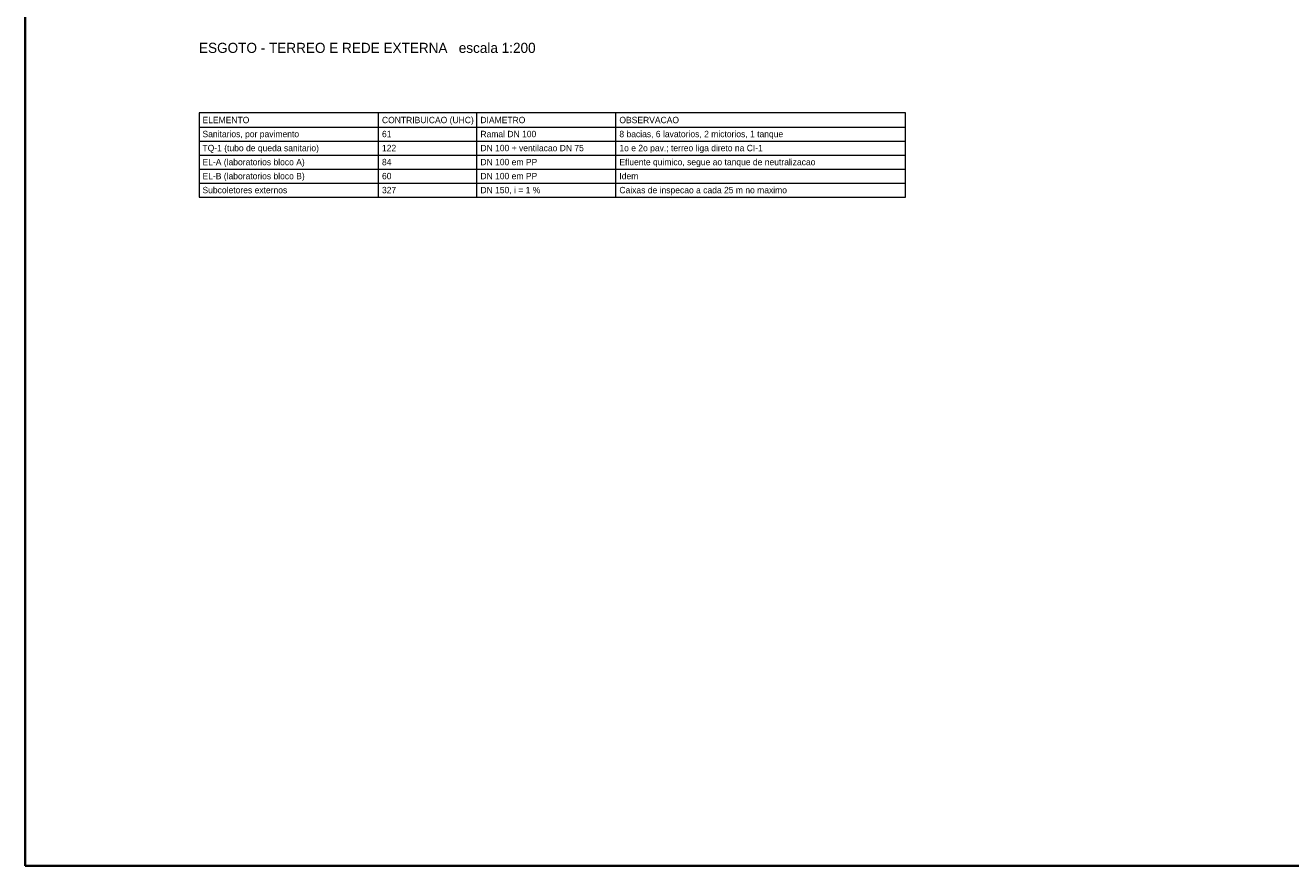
# Model space of a CAD drawing. Header units: metres. Extents: x -12 to 152, y -66 to 49.
# Tile 1 of 5: x -12 to 75, y -66 to -8. Entities that reach past the tile are written whole.
import ezdxf
from ezdxf.enums import TextEntityAlignment as Align

# ---------------------------------------------------------------- set-up
doc = ezdxf.new("R2010")
doc.units = ezdxf.units.M
doc.layers.add('COTA', color=8, linetype='Continuous', lineweight=13, true_color=0x6a6a6a)
doc.layers.add('FOLHA', color=7, linetype='Continuous', lineweight=35)
doc.layers.add('NOTA', color=7, linetype='Continuous', lineweight=18)

msp = doc.modelspace()

# ---------------------------------------------------------------- linework, layer by layer
at = {"layer": 'COTA'}
for p, q in [((12.4, -19.808), (12.4, -14)), ((19.2, -19.808), (19.2, -14)), ((28.8, -19.808), (28.8, -14)), ((0, -14.968), (48.8, -14.968)), ((0, -15.936), (48.8, -15.936)), ((0, -16.904), (48.8, -16.904)), ((0, -17.872), (48.8, -17.872)), ((0, -18.84), (48.8, -18.84)), ((0, -19.808), (48.8, -19.808))]:
    msp.add_line(p, q, dxfattribs=at)
msp.add_lwpolyline([(0, -19.808), (48.8, -19.808), (48.8, -14), (0, -14)], close=True, dxfattribs=at)
at = {"layer": 'FOLHA'}
msp.add_lwpolyline([(-12, -66), (152.2, -66), (152.2, 48.8), (-12, 48.8)], close=True, dxfattribs=at)

# ---------------------------------------------------------------- texts
at = {"layer": 'NOTA'}
for s, height, p in [('ESGOTO - TERREO E REDE EXTERNA   escala 1:200', 0.7, (0, -9.5)), ('ELEMENTO', 0.44, (0.24, -14.484)), ('CONTRIBUICAO (UHC)', 0.44, (12.64, -14.484)), ('DIAMETRO', 0.44, (19.44, -14.484)), ('OBSERVACAO', 0.44, (29.04, -14.484)), ('Sanitarios, por pavimento', 0.44, (0.24, -15.452)), ('61', 0.44, (12.64, -15.452)), ('Ramal DN 100', 0.44, (19.44, -15.452)), ('8 bacias, 6 lavatorios, 2 mictorios, 1 tanque', 0.44, (29.04, -15.452)), ('TQ-1 (tubo de queda sanitario)', 0.44, (0.24, -16.42)), ('122', 0.44, (12.64, -16.42)), ('DN 100 + ventilacao DN 75', 0.44, (19.44, -16.42)), ('1o e 2o pav.; terreo liga direto na CI-1', 0.44, (29.04, -16.42)), ('EL-A (laboratorios bloco A)', 0.44, (0.24, -17.388)), ('84', 0.44, (12.64, -17.388)), ('DN 100 em PP', 0.44, (19.44, -17.388)), ('Efluente quimico, segue ao tanque de neutralizacao', 0.44, (29.04, -17.388)), ('EL-B (laboratorios bloco B)', 0.44, (0.24, -18.356)), ('60', 0.44, (12.64, -18.356)), ('DN 100 em PP', 0.44, (19.44, -18.356)), ('Idem', 0.44, (29.04, -18.356)), ('Subcoletores externos', 0.44, (0.24, -19.324)), ('327', 0.44, (12.64, -19.324)), ('DN 150, i = 1 %', 0.44, (19.44, -19.324)), ('Caixas de inspecao a cada 25 m no maximo', 0.44, (29.04, -19.324))]:
    msp.add_text(s, height=height, dxfattribs=at).set_placement(p, align=Align.MIDDLE_LEFT)

doc.saveas('drawing.dxf')
